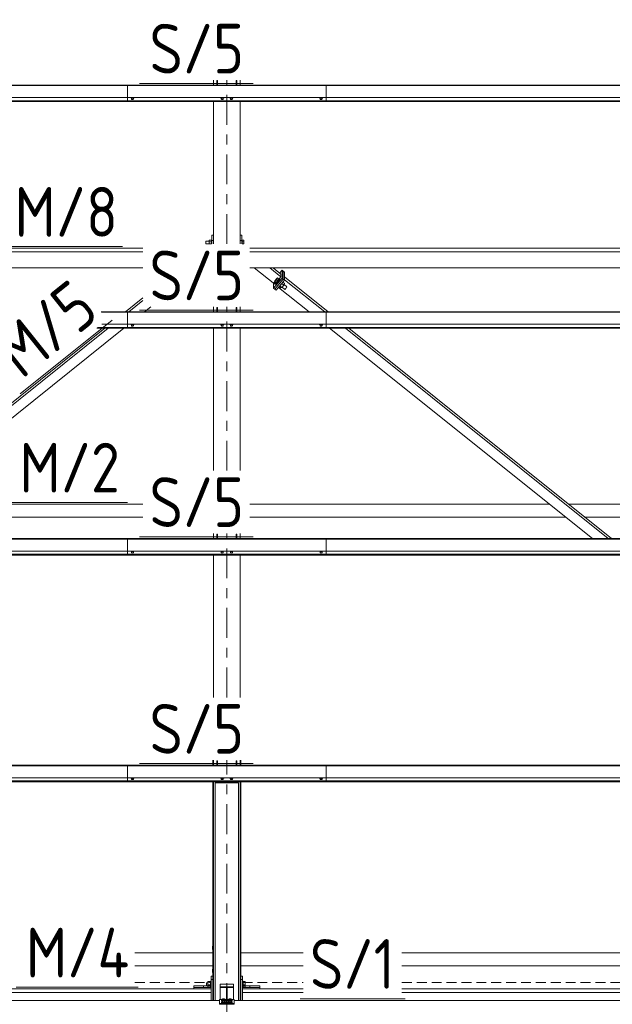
# Model space of a CAD drawing. Header units: millimetres. Extents: x -76 to 1111, y -178 to 661.
# Tile 57 of 91: x 411 to 447, y 202 to 261. Entities that reach past the tile are written whole.
import ezdxf

# ---------------------------------------------------------------- set-up
doc = ezdxf.new("R2010")
doc.units = ezdxf.units.MM
doc.header["$LTSCALE"] = 0.6
for name, pattern in [('VERDECKT2', [1.5, 1, -0.5]), ('XKITLINE00', [0]), ('XKITLINE03', [6, 3, -1, 1, -1])]:
    doc.linetypes.add(name, pattern=pattern)
for name, color, linetype, lineweight in [('Bolt', 7, 'Continuous', 0), ('Part', 2, 'Continuous', 0), ('PartMark', 3, 'Continuous', 0), ('S-GRID', 1, 'Continuous', 0)]:
    doc.layers.add(name, color=color, linetype=linetype, lineweight=lineweight)
doc.styles.add('ISOCPEUR', font='ISOCPEUR.TTF')

msp = doc.modelspace()

# ---------------------------------------------------------------- linework, layer by layer
at = {"layer": 'Bolt', "color": 3, "linetype": 'XKITLINE00', "lineweight": 0}
for p, q in [((417.654, 256.453), (417.654, 256.472)), ((417.654, 256.453), (417.709, 256.433)), ((417.703, 256.375), (417.703, 256.435)), ((417.703, 256.375), (417.711, 256.369)), ((417.709, 256.433), (417.709, 256.472)), ((417.709, 256.433), (417.818, 256.433)), ((417.711, 256.369), (417.733, 256.364)), ((417.733, 256.364), (417.763, 256.362)), ((417.763, 256.362), (417.793, 256.364)), ((417.793, 256.364), (417.815, 256.369)), ((417.815, 256.369), (417.823, 256.375)), ((417.818, 256.433), (417.818, 256.472)), ((417.818, 256.433), (417.873, 256.453)), ((417.823, 256.375), (417.823, 256.435)), ((417.873, 256.453), (417.873, 256.472)), ((423.079, 256.453), (423.079, 256.472)), ((423.079, 256.453), (423.134, 256.433)), ((423.128, 256.375), (423.128, 256.435)), ((423.128, 256.375), (423.136, 256.369)), ((423.134, 256.433), (423.134, 256.472)), ((423.134, 256.433), (423.243, 256.433)), ((423.136, 256.369), (423.158, 256.364)), ((423.158, 256.364), (423.188, 256.362)), ((423.188, 256.362), (423.218, 256.364)), ((423.218, 256.364), (423.24, 256.369)), ((423.24, 256.369), (423.248, 256.375)), ((423.243, 256.433), (423.243, 256.472)), ((423.243, 256.433), (423.298, 256.453)), ((423.248, 256.375), (423.248, 256.435)), ((423.298, 256.453), (423.298, 256.472)), ((423.629, 256.453), (423.629, 256.472)), ((423.629, 256.453), (423.684, 256.433)), ((423.678, 256.375), (423.678, 256.435)), ((423.678, 256.375), (423.686, 256.369)), ((423.684, 256.433), (423.684, 256.472)), ((423.684, 256.433), (423.793, 256.433)), ((423.686, 256.369), (423.708, 256.364)), ((423.708, 256.364), (423.738, 256.362)), ((423.738, 256.362), (423.768, 256.364)), ((423.768, 256.364), (423.79, 256.369)), ((423.79, 256.369), (423.798, 256.375)), ((423.793, 256.433), (423.793, 256.472)), ((423.793, 256.433), (423.848, 256.453)), ((423.798, 256.375), (423.798, 256.435)), ((423.848, 256.453), (423.848, 256.472)), ((429.054, 256.453), (429.054, 256.472)), ((429.054, 256.453), (429.109, 256.433)), ((429.103, 256.375), (429.103, 256.435)), ((429.103, 256.375), (429.111, 256.369)), ((429.109, 256.433), (429.109, 256.472)), ((429.109, 256.433), (429.218, 256.433)), ((429.111, 256.369), (429.133, 256.364)), ((429.133, 256.364), (429.163, 256.362)), ((429.163, 256.362), (429.193, 256.364)), ((429.193, 256.364), (429.215, 256.369)), ((429.215, 256.369), (429.223, 256.375)), ((429.218, 256.433), (429.218, 256.472)), ((429.218, 256.433), (429.273, 256.453)), ((429.223, 256.375), (429.223, 256.435)), ((429.273, 256.453), (429.273, 256.472)), ((422.194, 247.794), (422.194, 247.638)), ((422.194, 247.794), (422.404, 247.794)), ((422.194, 247.638), (422.404, 247.638)), ((422.404, 247.852), (422.404, 247.632)), ((422.404, 247.852), (422.534, 247.852)), ((422.404, 247.759), (422.534, 247.759)), ((422.404, 247.644), (422.534, 247.644)), ((422.534, 247.863), (422.534, 247.632)), ((422.534, 247.863), (422.564, 247.863)), ((422.534, 247.655), (422.564, 247.655)), ((424.263, 247.794), (424.264, 247.794)), ((424.263, 247.638), (424.264, 247.638)), ((424.364, 247.863), (424.394, 247.863)), ((424.364, 247.655), (424.394, 247.655)), ((424.394, 247.632), (424.394, 247.863)), ((424.394, 247.852), (424.494, 247.852)), ((424.394, 247.759), (424.494, 247.759)), ((424.394, 247.644), (424.494, 247.644)), ((424.494, 247.852), (424.494, 247.632)), ((426.317, 245.311), (426.372, 245.408)), ((426.372, 245.346), (426.317, 245.311)), ((426.414, 245.234), (426.317, 245.311)), ((426.372, 245.408), (426.481, 245.539)), ((426.481, 245.477), (426.372, 245.346)), ((426.468, 245.268), (426.372, 245.346)), ((426.406, 245.225), (426.411, 245.236)), ((426.422, 245.224), (426.406, 245.225)), ((426.406, 245.225), (426.429, 245.206)), ((426.414, 245.234), (426.468, 245.268)), ((426.465, 245.262), (426.422, 245.224)), ((426.429, 245.206), (426.445, 245.206)), ((426.445, 245.206), (426.488, 245.243)), ((426.523, 245.327), (426.465, 245.262)), ((426.468, 245.268), (426.578, 245.399)), ((426.481, 245.539), (426.536, 245.574)), ((426.536, 245.574), (426.481, 245.477)), ((426.578, 245.399), (426.481, 245.477)), ((426.488, 245.243), (426.546, 245.308)), ((426.582, 245.402), (426.523, 245.327)), ((426.633, 245.496), (426.536, 245.574)), ((426.546, 245.308), (426.605, 245.383)), ((426.578, 245.399), (426.633, 245.496)), ((426.625, 245.467), (426.582, 245.402)), ((426.605, 245.383), (426.648, 245.449)), ((426.623, 245.504), (426.625, 245.506)), ((426.625, 245.506), (426.64, 245.505)), ((426.64, 245.505), (426.625, 245.467)), ((426.633, 245.058), (426.739, 244.974)), ((426.64, 245.505), (426.664, 245.487)), ((426.648, 245.449), (426.664, 245.487)), ((426.794, 245.008), (426.673, 245.105)), ((426.706, 245.145), (426.725, 245.166)), ((426.725, 245.166), (426.744, 245.19)), ((426.903, 245.139), (426.782, 245.236)), ((426.794, 245.008), (426.903, 245.139)), ((426.958, 245.236), (426.853, 245.321)), ((426.903, 245.139), (426.958, 245.236)), ((426.922, 245.173), (427.09, 245.038)), ((427.081, 245.018), (427.09, 245.038)), ((426.739, 244.974), (426.794, 245.008)), ((426.801, 245.017), (426.963, 244.887)), ((426.963, 244.887), (426.972, 244.887)), ((426.972, 244.887), (426.995, 244.907)), ((426.995, 244.907), (427.027, 244.942)), ((427.027, 244.942), (427.058, 244.983)), ((427.058, 244.983), (427.081, 245.018)), ((417.654, 242.759), (417.654, 242.777)), ((417.654, 242.759), (417.709, 242.739)), ((417.703, 242.681), (417.703, 242.741)), ((417.703, 242.681), (417.711, 242.675)), ((417.709, 242.739), (417.709, 242.777)), ((417.709, 242.739), (417.818, 242.739)), ((417.711, 242.675), (417.733, 242.67)), ((417.733, 242.67), (417.763, 242.668)), ((417.763, 242.668), (417.793, 242.67)), ((417.793, 242.67), (417.815, 242.675)), ((417.815, 242.675), (417.823, 242.681)), ((417.818, 242.739), (417.818, 242.777)), ((417.818, 242.739), (417.873, 242.759)), ((417.823, 242.681), (417.823, 242.741)), ((417.873, 242.759), (417.873, 242.777)), ((423.079, 242.759), (423.079, 242.777)), ((423.079, 242.759), (423.134, 242.739)), ((423.128, 242.681), (423.128, 242.741)), ((423.128, 242.681), (423.136, 242.675)), ((423.134, 242.739), (423.134, 242.777)), ((423.134, 242.739), (423.243, 242.739)), ((423.136, 242.675), (423.158, 242.67)), ((423.158, 242.67), (423.188, 242.668)), ((423.188, 242.668), (423.218, 242.67)), ((423.218, 242.67), (423.24, 242.675)), ((423.24, 242.675), (423.248, 242.681)), ((423.243, 242.739), (423.243, 242.777)), ((423.243, 242.739), (423.298, 242.759)), ((423.248, 242.681), (423.248, 242.741)), ((423.298, 242.759), (423.298, 242.777)), ((423.629, 242.759), (423.629, 242.777)), ((423.629, 242.759), (423.684, 242.739)), ((423.678, 242.681), (423.678, 242.741)), ((423.678, 242.681), (423.686, 242.675)), ((423.684, 242.739), (423.684, 242.777)), ((423.684, 242.739), (423.793, 242.739)), ((423.686, 242.675), (423.708, 242.67)), ((423.708, 242.67), (423.738, 242.668)), ((423.738, 242.668), (423.768, 242.67)), ((423.768, 242.67), (423.79, 242.675)), ((423.79, 242.675), (423.798, 242.681)), ((423.793, 242.739), (423.793, 242.777)), ((423.793, 242.739), (423.848, 242.759)), ((423.798, 242.681), (423.798, 242.741)), ((423.848, 242.759), (423.848, 242.777)), ((429.054, 242.759), (429.054, 242.777)), ((429.054, 242.759), (429.109, 242.739)), ((429.103, 242.681), (429.103, 242.741)), ((429.103, 242.681), (429.111, 242.675)), ((429.109, 242.739), (429.109, 242.777)), ((429.109, 242.739), (429.218, 242.739)), ((429.111, 242.675), (429.133, 242.67)), ((429.133, 242.67), (429.163, 242.668)), ((429.163, 242.668), (429.193, 242.67)), ((429.193, 242.67), (429.215, 242.675)), ((429.215, 242.675), (429.223, 242.681)), ((429.218, 242.739), (429.218, 242.777)), ((429.218, 242.739), (429.273, 242.759)), ((429.223, 242.681), (429.223, 242.741)), ((429.273, 242.759), (429.273, 242.777)), ((417.654, 229.065), (417.654, 229.083)), ((417.654, 229.065), (417.709, 229.045)), ((417.703, 228.987), (417.703, 229.047)), ((417.703, 228.987), (417.711, 228.981)), ((417.709, 229.045), (417.709, 229.083)), ((417.709, 229.045), (417.818, 229.045)), ((417.711, 228.981), (417.733, 228.976)), ((417.733, 228.976), (417.763, 228.974)), ((417.763, 228.974), (417.793, 228.976)), ((417.793, 228.976), (417.815, 228.981)), ((417.815, 228.981), (417.823, 228.987)), ((417.818, 229.045), (417.818, 229.083)), ((417.818, 229.045), (417.873, 229.065)), ((417.823, 228.987), (417.823, 229.047)), ((417.873, 229.065), (417.873, 229.083)), ((423.079, 229.065), (423.079, 229.083)), ((423.079, 229.065), (423.134, 229.045)), ((423.128, 228.987), (423.128, 229.047)), ((423.128, 228.987), (423.136, 228.981)), ((423.134, 229.045), (423.134, 229.083)), ((423.134, 229.045), (423.243, 229.045)), ((423.136, 228.981), (423.158, 228.976)), ((423.158, 228.976), (423.188, 228.974)), ((423.188, 228.974), (423.218, 228.976)), ((423.218, 228.976), (423.24, 228.981)), ((423.24, 228.981), (423.248, 228.987)), ((423.243, 229.045), (423.243, 229.083)), ((423.243, 229.045), (423.298, 229.065)), ((423.248, 228.987), (423.248, 229.047)), ((423.298, 229.065), (423.298, 229.083)), ((423.629, 229.065), (423.629, 229.083)), ((423.629, 229.065), (423.684, 229.045)), ((423.678, 228.987), (423.678, 229.047)), ((423.678, 228.987), (423.686, 228.981)), ((423.684, 229.045), (423.684, 229.083)), ((423.684, 229.045), (423.793, 229.045)), ((423.686, 228.981), (423.708, 228.976)), ((423.708, 228.976), (423.738, 228.974)), ((423.738, 228.974), (423.768, 228.976)), ((423.768, 228.976), (423.79, 228.981)), ((423.79, 228.981), (423.798, 228.987)), ((423.793, 229.045), (423.793, 229.083)), ((423.793, 229.045), (423.848, 229.065)), ((423.798, 228.987), (423.798, 229.047)), ((423.848, 229.065), (423.848, 229.083)), ((429.054, 229.065), (429.054, 229.083)), ((429.054, 229.065), (429.109, 229.045)), ((429.103, 228.987), (429.103, 229.047)), ((429.103, 228.987), (429.111, 228.981)), ((429.109, 229.045), (429.109, 229.083)), ((429.109, 229.045), (429.218, 229.045)), ((429.111, 228.981), (429.133, 228.976)), ((429.133, 228.976), (429.163, 228.974)), ((429.163, 228.974), (429.193, 228.976)), ((429.193, 228.976), (429.215, 228.981)), ((429.215, 228.981), (429.223, 228.987)), ((429.218, 229.045), (429.218, 229.083)), ((429.218, 229.045), (429.273, 229.065)), ((429.223, 228.987), (429.223, 229.047)), ((429.273, 229.065), (429.273, 229.083)), ((417.654, 215.371), (417.654, 215.389)), ((417.654, 215.371), (417.709, 215.351)), ((417.703, 215.293), (417.703, 215.353)), ((417.709, 215.351), (417.709, 215.389)), ((417.709, 215.351), (417.818, 215.351)), ((417.818, 215.351), (417.818, 215.389)), ((417.818, 215.351), (417.873, 215.371)), ((417.823, 215.293), (417.823, 215.353)), ((417.873, 215.371), (417.873, 215.389)), ((423.079, 215.371), (423.079, 215.389)), ((423.079, 215.371), (423.134, 215.351)), ((423.128, 215.293), (423.128, 215.353)), ((423.134, 215.351), (423.134, 215.389)), ((423.134, 215.351), (423.243, 215.351)), ((423.243, 215.351), (423.243, 215.389)), ((423.243, 215.351), (423.298, 215.371)), ((423.248, 215.293), (423.248, 215.353)), ((423.298, 215.371), (423.298, 215.389)), ((423.629, 215.371), (423.629, 215.389)), ((423.629, 215.371), (423.684, 215.351)), ((423.678, 215.293), (423.678, 215.353)), ((423.684, 215.351), (423.684, 215.389)), ((423.684, 215.351), (423.793, 215.351)), ((423.793, 215.351), (423.793, 215.389)), ((423.793, 215.351), (423.848, 215.371)), ((423.798, 215.293), (423.798, 215.353)), ((423.848, 215.371), (423.848, 215.389)), ((429.054, 215.371), (429.054, 215.389)), ((429.054, 215.371), (429.109, 215.351)), ((429.103, 215.293), (429.103, 215.353)), ((429.109, 215.351), (429.109, 215.389)), ((429.109, 215.351), (429.218, 215.351)), ((429.218, 215.351), (429.218, 215.389)), ((429.218, 215.351), (429.273, 215.371)), ((429.223, 215.293), (429.223, 215.353)), ((429.273, 215.371), (429.273, 215.389)), ((417.703, 215.293), (417.711, 215.286)), ((417.711, 215.286), (417.733, 215.282)), ((417.733, 215.282), (417.763, 215.28)), ((417.763, 215.28), (417.793, 215.282)), ((417.793, 215.282), (417.815, 215.286)), ((417.815, 215.286), (417.823, 215.293)), ((423.128, 215.293), (423.136, 215.286)), ((423.136, 215.286), (423.158, 215.282)), ((423.158, 215.282), (423.188, 215.28)), ((423.188, 215.28), (423.218, 215.282)), ((423.218, 215.282), (423.24, 215.286)), ((423.24, 215.286), (423.248, 215.293)), ((423.678, 215.293), (423.686, 215.286)), ((423.686, 215.286), (423.708, 215.282)), ((423.708, 215.282), (423.738, 215.28)), ((423.738, 215.28), (423.768, 215.282)), ((423.768, 215.282), (423.79, 215.286)), ((423.79, 215.286), (423.798, 215.293)), ((429.103, 215.293), (429.111, 215.286)), ((429.111, 215.286), (429.133, 215.282)), ((429.133, 215.282), (429.163, 215.28)), ((429.163, 215.28), (429.193, 215.282)), ((429.193, 215.282), (429.215, 215.286)), ((429.215, 215.286), (429.223, 215.293)), ((422.593, 205.218), (422.593, 205.018)), ((422.593, 205.218), (422.613, 205.218)), ((422.593, 205.018), (422.613, 205.018)), ((422.593, 203.818), (422.593, 203.618)), ((422.593, 203.818), (422.613, 203.818)), ((422.593, 203.618), (422.613, 203.618)), ((422.243, 203.008), (422.243, 202.812)), ((422.243, 203.008), (422.323, 203.008)), ((422.243, 202.812), (422.323, 202.812)), ((422.323, 203.074), (422.323, 202.745)), ((422.323, 203.074), (422.483, 203.074)), ((422.323, 203.038), (422.483, 203.038)), ((422.323, 202.874), (422.483, 202.874)), ((422.483, 203.091), (422.483, 202.729)), ((422.483, 203.091), (422.513, 203.091)), ((424.413, 203.091), (424.443, 203.091)), ((424.443, 202.734), (424.443, 203.091)), ((424.443, 203.074), (424.568, 203.074)), ((424.443, 203.038), (424.568, 203.038)), ((424.443, 202.874), (424.568, 202.874)), ((424.568, 203.074), (424.568, 202.745)), ((422.323, 202.745), (422.483, 202.745)), ((422.483, 202.729), (422.513, 202.729)), ((424.413, 202.729), (424.443, 202.729)), ((424.443, 202.745), (424.568, 202.745)), ((424.443, 202.729), (424.443, 202.734)), ((423.143, 201.942), (423.159, 201.955)), ((423.159, 201.93), (423.143, 201.942)), ((423.143, 201.918), (423.143, 201.942)), ((423.143, 201.918), (423.159, 201.905)), ((423.143, 201.838), (423.159, 201.851)), ((423.159, 201.826), (423.143, 201.838)), ((423.143, 201.814), (423.143, 201.838)), ((423.143, 201.814), (423.159, 201.801)), ((423.159, 202.016), (423.211, 202.034)), ((423.159, 201.942), (423.159, 202.016)), ((423.211, 201.997), (423.159, 202.016)), ((423.159, 201.942), (423.202, 201.927)), ((423.191, 201.923), (423.159, 201.93)), ((423.159, 201.912), (423.211, 201.93)), ((423.159, 201.838), (423.159, 201.912)), ((423.211, 201.893), (423.159, 201.912)), ((423.159, 201.838), (423.211, 201.82)), ((423.203, 201.817), (423.159, 201.826)), ((423.159, 201.801), (423.203, 201.792)), ((423.263, 201.813), (423.203, 201.817)), ((423.203, 201.792), (423.263, 201.789)), ((423.211, 202.034), (423.315, 202.034)), ((423.211, 201.93), (423.211, 201.997)), ((423.315, 201.997), (423.211, 201.997)), ((423.211, 201.93), (423.315, 201.93)), ((423.211, 201.82), (423.211, 201.893)), ((423.315, 201.893), (423.211, 201.893)), ((423.211, 201.82), (423.315, 201.82)), ((423.323, 201.817), (423.263, 201.813)), ((423.263, 201.789), (423.323, 201.792)), ((423.315, 202.034), (423.367, 202.016)), ((423.367, 202.016), (423.315, 201.997)), ((423.315, 201.93), (423.315, 201.997)), ((423.315, 201.93), (423.367, 201.912)), ((423.367, 201.912), (423.315, 201.893)), ((423.315, 201.82), (423.315, 201.893)), ((423.315, 201.82), (423.367, 201.838)), ((423.367, 201.826), (423.323, 201.817)), ((423.323, 201.792), (423.367, 201.801)), ((423.325, 201.927), (423.367, 201.942)), ((423.367, 201.93), (423.335, 201.923)), ((423.367, 201.942), (423.367, 202.016)), ((423.367, 201.955), (423.383, 201.942)), ((423.383, 201.942), (423.367, 201.93)), ((423.367, 201.905), (423.383, 201.918)), ((423.367, 201.838), (423.367, 201.912)), ((423.367, 201.851), (423.383, 201.838)), ((423.383, 201.838), (423.367, 201.826)), ((423.367, 201.801), (423.383, 201.814)), ((423.383, 201.918), (423.383, 201.942)), ((423.383, 201.814), (423.383, 201.838)), ((423.543, 201.942), (423.559, 201.955)), ((423.559, 201.93), (423.543, 201.942)), ((423.543, 201.918), (423.543, 201.942)), ((423.543, 201.918), (423.559, 201.905)), ((423.543, 201.838), (423.559, 201.851)), ((423.559, 201.826), (423.543, 201.838)), ((423.543, 201.814), (423.543, 201.838)), ((423.543, 201.814), (423.559, 201.801)), ((423.559, 202.016), (423.611, 202.034)), ((423.559, 201.942), (423.559, 202.016)), ((423.611, 201.997), (423.559, 202.016)), ((423.559, 201.942), (423.602, 201.927)), ((423.591, 201.923), (423.559, 201.93)), ((423.559, 201.912), (423.611, 201.93)), ((423.559, 201.838), (423.559, 201.912)), ((423.611, 201.893), (423.559, 201.912)), ((423.559, 201.838), (423.611, 201.82)), ((423.603, 201.817), (423.559, 201.826)), ((423.559, 201.801), (423.603, 201.792)), ((423.663, 201.813), (423.603, 201.817)), ((423.603, 201.792), (423.663, 201.789)), ((423.611, 202.034), (423.715, 202.034)), ((423.611, 201.93), (423.611, 201.997)), ((423.715, 201.997), (423.611, 201.997)), ((423.611, 201.93), (423.715, 201.93)), ((423.611, 201.82), (423.611, 201.893)), ((423.715, 201.893), (423.611, 201.893)), ((423.611, 201.82), (423.715, 201.82)), ((423.723, 201.817), (423.663, 201.813)), ((423.663, 201.789), (423.723, 201.792)), ((423.715, 202.034), (423.767, 202.016)), ((423.767, 202.016), (423.715, 201.997)), ((423.715, 201.93), (423.715, 201.997)), ((423.715, 201.93), (423.767, 201.912)), ((423.767, 201.912), (423.715, 201.893)), ((423.715, 201.82), (423.715, 201.893)), ((423.715, 201.82), (423.767, 201.838)), ((423.767, 201.826), (423.723, 201.817)), ((423.723, 201.792), (423.767, 201.801)), ((423.725, 201.927), (423.767, 201.942)), ((423.767, 201.93), (423.735, 201.923)), ((423.767, 201.942), (423.767, 202.016)), ((423.767, 201.955), (423.783, 201.942)), ((423.783, 201.942), (423.767, 201.93)), ((423.767, 201.905), (423.783, 201.918)), ((423.767, 201.838), (423.767, 201.912)), ((423.767, 201.851), (423.783, 201.838)), ((423.783, 201.838), (423.767, 201.826)), ((423.767, 201.801), (423.783, 201.814)), ((423.783, 201.918), (423.783, 201.942)), ((423.783, 201.814), (423.783, 201.838))]:
    msp.add_line(p, q, dxfattribs=at)
at = {"layer": 'Part', "color": 2, "linetype": 'XKITLINE00', "lineweight": 0}
for p, q in [((422.663, 257.227), (422.663, 257.527)), ((424.263, 257.227), (424.263, 257.527)), ((361.463, 257.227), (429.463, 257.227)), ((361.463, 257.195), (429.463, 257.195)), ((417.463, 257.227), (485.463, 257.227)), ((417.463, 256.23), (417.463, 257.227)), ((417.463, 257.195), (485.463, 257.195)), ((422.863, 257.227), (422.863, 257.494)), ((422.863, 257.494), (422.893, 257.494)), ((422.893, 257.227), (422.893, 257.494)), ((424.033, 257.227), (424.033, 257.494)), ((424.033, 257.494), (424.063, 257.494)), ((424.063, 257.227), (424.063, 257.494)), ((429.463, 257.227), (429.463, 256.23)), ((361.463, 256.472), (429.463, 256.472)), ((417.463, 256.472), (485.463, 256.472)), ((361.463, 256.277), (429.463, 256.277)), ((361.463, 256.25), (429.463, 256.25)), ((361.463, 256.23), (429.463, 256.23)), ((417.463, 256.277), (485.463, 256.277)), ((417.463, 256.25), (485.463, 256.25)), ((417.463, 256.23), (485.463, 256.23)), ((422.663, 247.632), (422.663, 256.23)), ((424.263, 247.632), (424.263, 256.23)), ((422.564, 248.17), (422.564, 247.632)), ((422.564, 248.17), (422.663, 248.17)), ((424.264, 248.17), (424.264, 247.632)), ((424.264, 248.17), (424.364, 248.17)), ((424.364, 247.632), (424.364, 248.17)), ((422.564, 247.837), (422.663, 247.837)), ((424.264, 247.837), (424.364, 247.837)), ((418.392, 247.369), (368.863, 247.369)), ((368.863, 247.161), (418.392, 247.161)), ((474.392, 247.369), (424.863, 247.369)), ((424.863, 247.161), (474.392, 247.161)), ((368.863, 246.183), (418.392, 246.183)), ((424.863, 246.183), (474.392, 246.183)), ((425.118, 246.183), (426.357, 245.192)), ((426.066, 246.183), (426.736, 245.646)), ((426.274, 246.183), (426.736, 245.813)), ((426.736, 245.646), (426.357, 245.192)), ((426.8, 246.044), (426.658, 245.875)), ((426.736, 245.813), (426.736, 245.646)), ((426.8, 245.566), (426.8, 246.044)), ((426.877, 245.983), (426.8, 246.044)), ((426.877, 245.504), (426.877, 245.983)), ((426.877, 245.504), (426.877, 245.983)), ((426.877, 245.983), (426.954, 245.921)), ((426.954, 245.442), (426.954, 245.921)), ((426.954, 245.638), (429.588, 243.532)), ((426.293, 244.96), (426.8, 245.566)), ((426.293, 244.96), (426.293, 245.243)), ((426.371, 244.898), (426.877, 245.504)), ((426.371, 244.898), (426.877, 245.504)), ((426.448, 244.837), (426.954, 245.442)), ((426.877, 245.504), (426.8, 245.566)), ((426.954, 245.442), (426.877, 245.504)), ((426.954, 245.472), (429.38, 243.532)), ((426.371, 244.898), (426.293, 244.96)), ((426.371, 244.898), (426.448, 244.837)), ((426.59, 245.006), (428.432, 243.532)), ((417.338, 243.532), (418.392, 244.375)), ((417.546, 243.532), (418.392, 244.208)), ((415.87, 243.532), (429.463, 243.532)), ((415.895, 243.501), (429.463, 243.501)), ((417.463, 243.532), (485.463, 243.532)), ((417.463, 242.536), (417.463, 243.532)), ((417.463, 243.501), (485.463, 243.501)), ((418.494, 243.532), (418.869, 243.832)), ((422.663, 243.532), (422.663, 243.832)), ((422.863, 243.532), (422.863, 243.8)), ((422.863, 243.8), (422.893, 243.8)), ((422.893, 243.532), (422.893, 243.8)), ((424.033, 243.532), (424.033, 243.8)), ((424.033, 243.8), (424.063, 243.8)), ((424.063, 243.532), (424.063, 243.8)), ((424.263, 243.532), (424.263, 243.832)), ((429.463, 243.532), (429.463, 242.536)), ((415.913, 242.777), (429.463, 242.777)), ((417.463, 242.777), (485.463, 242.777)), ((400.21, 229.838), (416.092, 242.536)), ((400.418, 229.838), (416.3, 242.536)), ((401.366, 229.838), (417.248, 242.536)), ((415.611, 242.536), (429.463, 242.536)), ((415.636, 242.556), (429.463, 242.556)), ((415.67, 242.583), (429.463, 242.583)), ((417.463, 242.583), (485.463, 242.583)), ((417.463, 242.556), (485.463, 242.556)), ((417.463, 242.536), (485.463, 242.536)), ((422.663, 233.938), (422.663, 242.536)), ((424.263, 233.938), (424.263, 242.536)), ((429.679, 242.536), (445.561, 229.838)), ((430.627, 242.536), (446.509, 229.838)), ((430.835, 242.536), (446.717, 229.838)), ((403.967, 231.918), (418.392, 231.918)), ((424.863, 231.918), (442.959, 231.918)), ((444.115, 231.918), (474.392, 231.918)), ((402.967, 231.118), (418.392, 231.118)), ((424.863, 231.118), (443.96, 231.118)), ((445.116, 231.118), (474.392, 231.118)), ((361.463, 229.838), (429.463, 229.838)), ((361.463, 229.807), (429.463, 229.807)), ((417.463, 229.838), (485.463, 229.838)), ((417.463, 228.842), (417.463, 229.838)), ((417.463, 229.807), (485.463, 229.807)), ((422.663, 229.838), (422.663, 230.138)), ((422.863, 229.838), (422.863, 230.106)), ((422.863, 230.106), (422.893, 230.106)), ((422.893, 229.838), (422.893, 230.106)), ((424.033, 229.838), (424.033, 230.106)), ((424.033, 230.106), (424.063, 230.106)), ((424.063, 229.838), (424.063, 230.106)), ((424.263, 229.838), (424.263, 230.138)), ((429.463, 229.838), (429.463, 228.842)), ((361.463, 229.083), (429.463, 229.083)), ((417.463, 229.083), (485.463, 229.083)), ((361.463, 228.889), (429.463, 228.889)), ((361.463, 228.862), (429.463, 228.862)), ((361.463, 228.842), (429.463, 228.842)), ((417.463, 228.889), (485.463, 228.889)), ((417.463, 228.862), (485.463, 228.862)), ((417.463, 228.842), (485.463, 228.842)), ((422.663, 220.244), (422.663, 228.842)), ((424.263, 220.244), (424.263, 228.842)), ((361.463, 216.144), (429.463, 216.144)), ((361.463, 216.113), (429.463, 216.113)), ((417.463, 216.144), (485.463, 216.144)), ((417.463, 215.148), (417.463, 216.144)), ((417.463, 216.113), (485.463, 216.113)), ((422.613, 216.144), (422.613, 216.444)), ((422.663, 216.144), (422.663, 216.444)), ((422.863, 216.144), (422.863, 216.411)), ((422.863, 216.411), (422.893, 216.411)), ((422.893, 216.144), (422.893, 216.411)), ((424.033, 216.144), (424.033, 216.411)), ((424.033, 216.411), (424.063, 216.411)), ((424.063, 216.144), (424.063, 216.411)), ((424.263, 216.144), (424.263, 216.444)), ((424.313, 216.144), (424.313, 216.444)), ((429.463, 216.144), (429.463, 215.148)), ((361.463, 215.389), (429.463, 215.389)), ((417.463, 215.389), (485.463, 215.389)), ((361.463, 215.194), (429.463, 215.194)), ((361.463, 215.167), (429.463, 215.167)), ((361.463, 215.148), (429.463, 215.148)), ((417.463, 215.194), (471.393, 215.194)), ((417.463, 215.167), (471.371, 215.167)), ((417.463, 215.148), (471.355, 215.148)), ((422.613, 201.942), (422.613, 215.148)), ((422.663, 201.942), (422.663, 215.148)), ((422.763, 215.081), (422.763, 201.942)), ((424.163, 215.081), (422.763, 215.081)), ((422.763, 215.071), (424.163, 215.071)), ((424.163, 215.081), (424.163, 201.942)), ((424.263, 201.942), (424.263, 215.148)), ((424.313, 201.942), (424.313, 215.148)), ((417.913, 204.818), (422.613, 204.818)), ((424.313, 204.818), (428.088, 204.818)), ((434.045, 204.818), (466.926, 204.818)), ((417.913, 204.018), (422.613, 204.018)), ((424.313, 204.018), (428.088, 204.018)), ((434.045, 204.018), (466.926, 204.018)), ((422.513, 203.405), (422.513, 201.942)), ((422.513, 203.405), (422.613, 203.405)), ((424.313, 203.405), (424.413, 203.405)), ((424.413, 203.405), (424.413, 201.942)), ((421.463, 202.63), (421.463, 202.821)), ((421.463, 202.721), (421.463, 202.821)), ((421.463, 202.821), (422.513, 202.821)), ((422.063, 202.721), (422.063, 202.821)), ((422.513, 203.197), (422.613, 203.197)), ((423.063, 202.923), (423.863, 202.923)), ((423.063, 202.923), (423.063, 202.708)), ((423.863, 202.923), (423.863, 202.708)), ((424.313, 203.197), (424.413, 203.197)), ((424.413, 202.821), (425.463, 202.821)), ((425.463, 202.821), (424.413, 202.821)), ((424.863, 202.721), (424.863, 202.821)), ((425.463, 202.821), (425.463, 202.821)), ((425.463, 202.821), (425.463, 202.721)), ((378.045, 202.629), (422.513, 202.63)), ((378.045, 202.422), (422.513, 202.422)), ((422.513, 202.721), (421.463, 202.721)), ((422.513, 201.942), (422.513, 202.422)), ((423.063, 202.757), (423.863, 202.757)), ((423.063, 201.991), (423.063, 202.708)), ((423.063, 202.708), (423.863, 202.708)), ((423.863, 202.708), (423.063, 202.708)), ((423.438, 202.708), (423.438, 201.752)), ((423.438, 202.708), (423.488, 202.708)), ((423.438, 202.646), (423.488, 202.646)), ((423.488, 202.708), (423.488, 201.752)), ((423.863, 201.991), (423.863, 202.708)), ((425.463, 202.721), (424.413, 202.721)), ((424.413, 202.629), (428.088, 202.629)), ((424.413, 201.942), (424.413, 202.422)), ((424.413, 202.422), (428.088, 202.422)), ((425.463, 202.629), (425.463, 202.721)), ((434.045, 202.629), (478.513, 202.63)), ((434.045, 202.422), (478.513, 202.422)), ((367.913, 201.942), (423.013, 201.942)), ((423.013, 201.991), (423.438, 201.991)), ((423.013, 201.991), (423.013, 201.703)), ((423.013, 201.752), (423.913, 201.752)), ((423.913, 201.703), (423.013, 201.703)), ((423.438, 202.045), (423.488, 202.045)), ((423.438, 201.752), (423.488, 201.752)), ((423.488, 201.991), (423.913, 201.991)), ((423.913, 201.991), (423.913, 201.703)), ((423.913, 201.942), (479.013, 201.942))]:
    msp.add_line(p, q, dxfattribs=at)
at = {"layer": 'Part', "color": 4, "linetype": 'VERDECKT2', "lineweight": 0}
for p, q in [((417.913, 203.018), (422.513, 203.018)), ((424.413, 203.018), (428.088, 203.018)), ((434.045, 203.018), (466.926, 203.018))]:
    msp.add_line(p, q, dxfattribs=at)
at = {"layer": 'PartMark', "color": 1, "linetype": 'XKITLINE00', "lineweight": 0}
for p, q in [((418.192, 257.327), (425.063, 257.327)), ((410.035, 247.469), (417.165, 247.469)), ((418.192, 243.632), (425.063, 243.632)), ((410.968, 238.567), (416.536, 243.019)), ((410.334, 232.018), (417.463, 232.018)), ((418.192, 229.938), (425.063, 229.938)), ((418.192, 216.244), (425.063, 216.244)), ((410.726, 202.729), (418.113, 202.729)), ((427.888, 202.042), (434.245, 202.042))]:
    msp.add_line(p, q, dxfattribs=at)
at = {"layer": 'S-GRID', "color": 1, "linetype": 'XKITLINE03', "lineweight": 0}
for p, q in [((423.463, 247.632), (423.463, 257.527)), ((423.463, 233.938), (423.463, 243.832)), ((423.463, 220.244), (423.463, 230.138)), ((423.463, 172.387), (423.463, 216.444))]:
    msp.add_line(p, q, dxfattribs=at)

# ---------------------------------------------------------------- texts
at = {"layer": 'PartMark', "color": 1, "style": 'ISOCPEUR', "width": 0.85}
for s, p in [('S/5', (418.792, 257.927)), ('M/8', (410.635, 248.069)), ('S/5', (418.792, 244.232)), ('M/2', (410.934, 232.618)), ('S/5', (418.792, 230.538)), ('S/5', (418.792, 216.844)), ('M/4', (411.326, 203.329)), ('S/1', (428.488, 202.642))]:
    msp.add_text(s, height=3, dxfattribs=at).set_placement(p)
msp.add_text('M/5', height=3, rotation=38.64027, dxfattribs=at).set_placement((411.062, 239.411))

doc.saveas('drawing.dxf')
